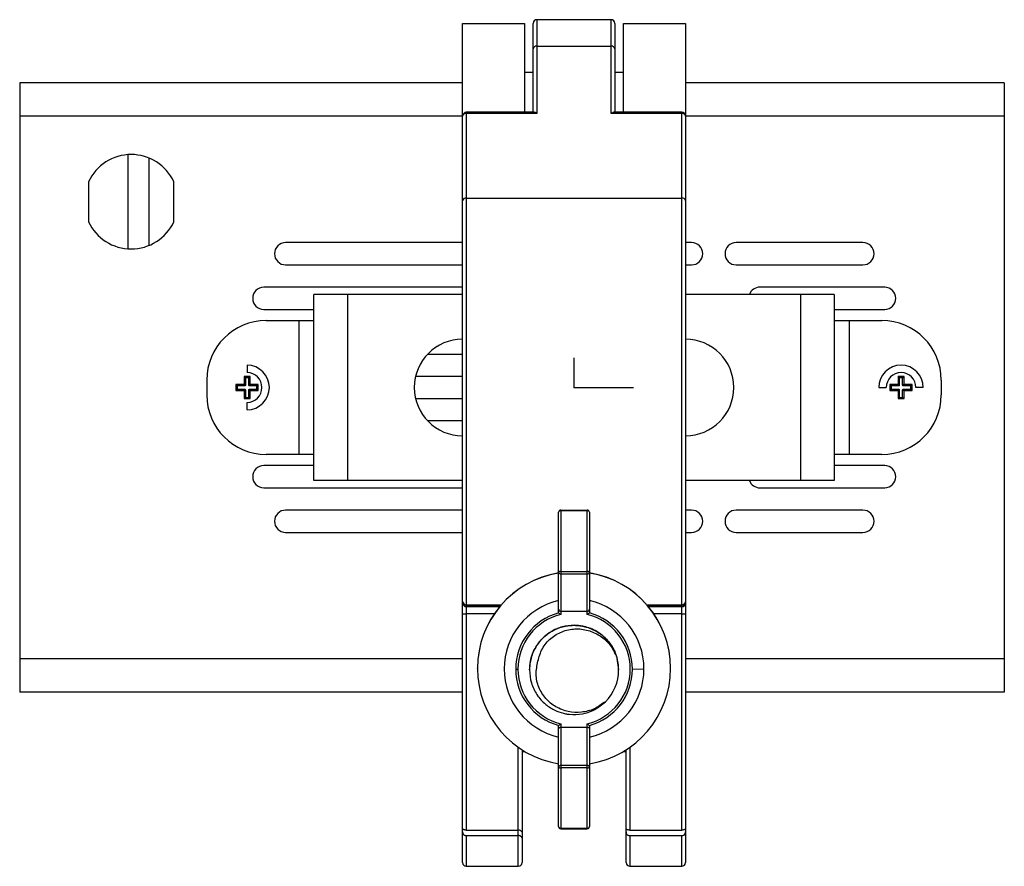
# Paper-space layout '_Top' of a CAD drawing. Header units: millimetres. Extents: x -50 to 195, y -328 to -209.
# Tile 1 of 5: x -50 to 83, y -328 to -214. Entities that reach past the tile are written whole.
import ezdxf

# ---------------------------------------------------------------- set-up
doc = ezdxf.new("R2010")
doc.units = ezdxf.units.MM
doc.header["$PDSIZE"] = -1

psp = doc.layouts.new('_Top')

# ---------------------------------------------------------------- linework, layer by layer
at = {"color": 7, "linetype": 'Continuous', "lineweight": 25}
for p, q in [((29.94, -214.17), (19.94, -214.17)), ((19.94, -214.17), (19.94, -226.79)), ((29.94, -226.79), (29.94, -214.17)), ((9.94, -327.6), (9.94, -214.67)), ((9.94, -214.67), (18.29, -214.67)), ((18.29, -214.67), (18.29, -226.64)), ((19.44, -226.64), (19.44, -214.67)), ((30.44, -214.67), (30.44, -226.64)), ((31.59, -214.67), (39.94, -214.67)), ((31.59, -226.64), (31.59, -214.67)), ((39.94, -214.67), (39.94, -327.6)), ((19.94, -217.74), (29.94, -217.74)), ((18.29, -221.24), (19.44, -221.24)), ((30.44, -221.24), (31.59, -221.24)), ((9.94, -222.67), (-49.66, -222.67)), ((-49.66, -222.67), (-49.66, -304.67)), ((82.84, -222.67), (39.94, -222.67)), ((82.84, -222.67), (82.84, -304.67)), ((9.94, -227.17), (-49.66, -227.17)), ((19.59, -226.64), (10.44, -226.64)), ((10.44, -226.64), (10.44, -323.24)), ((19.94, -226.79), (10.44, -226.79)), ((39.44, -226.79), (29.94, -226.79)), ((39.44, -226.64), (30.29, -226.64)), ((39.44, -323.24), (39.44, -226.64)), ((82.84, -227.17), (39.94, -227.17)), ((-35.05, -245.01), (-35.05, -232.34)), ((-32.23, -244.54), (-32.23, -232.81)), ((-40.41, -235.98), (-40.41, -241.37)), ((-28.91, -241.37), (-28.91, -235.98)), ((10.44, -238.17), (39.44, -238.17)), ((9.94, -244.17), (-13.88, -244.17)), ((40.76, -244.17), (39.94, -244.17)), ((63.81, -244.17), (46.76, -244.17)), ((-13.88, -247.17), (9.94, -247.17)), ((39.94, -247.17), (40.76, -247.17)), ((46.76, -247.17), (63.81, -247.17)), ((9.94, -250.17), (-16.81, -250.17)), ((66.74, -250.17), (49.94, -250.17)), ((9.94, -251.17), (-10.06, -251.17)), ((-10.06, -276.17), (-10.06, -251.17)), ((-5.56, -251.17), (-5.56, -276.17)), ((59.94, -251.17), (39.94, -251.17)), ((55.44, -276.17), (55.44, -251.17)), ((59.94, -251.17), (59.94, -276.17)), ((-16.81, -253.17), (-10.06, -253.17)), ((59.94, -253.17), (66.74, -253.17)), ((-16.49, -254.67), (-10.06, -254.67)), ((-12.06, -272.67), (-12.06, -254.67)), ((59.94, -254.67), (66.36, -254.67)), ((61.94, -254.67), (61.94, -272.67)), ((5.25, -259.17), (9.94, -259.17)), ((-19.06, -260.67), (-19.06, -261.67)), ((-18.66, -262.17), (-19.46, -262.17)), ((-19.46, -262.17), (-19.46, -263.17)), ((-19.29, -262.35), (-19.46, -262.17)), ((-18.84, -262.35), (-19.29, -262.35)), ((-19.29, -262.35), (-19.29, -263.35)), ((-18.84, -262.35), (-18.66, -262.17)), ((-18.84, -263.35), (-18.84, -262.35)), ((-18.66, -263.17), (-18.66, -262.17)), ((9.94, -262.17), (3.61, -262.17)), ((69.34, -262.17), (68.54, -262.17)), ((68.54, -262.17), (68.54, -263.17)), ((68.71, -262.35), (68.54, -262.17)), ((68.71, -262.35), (68.71, -263.35)), ((69.16, -262.35), (68.71, -262.35)), ((69.16, -262.35), (69.34, -262.17)), ((69.16, -263.35), (69.16, -262.35)), ((69.34, -263.17), (69.34, -262.17)), ((-24.49, -262.67), (-24.49, -264.67)), ((-19.56, -263.27), (-20.56, -263.27)), ((-20.56, -263.27), (-20.56, -264.07)), ((-20.39, -263.45), (-20.56, -263.27)), ((-19.38, -263.45), (-20.39, -263.45)), ((-20.39, -263.45), (-20.39, -263.9)), ((-19.38, -263.45), (-19.56, -263.27)), ((-19.46, -263.17), (-19.29, -263.35)), ((-18.84, -263.35), (-18.66, -263.17)), ((-18.56, -263.27), (-18.74, -263.45)), ((-17.74, -263.45), (-18.74, -263.45)), ((-17.56, -263.27), (-18.56, -263.27)), ((-17.74, -263.45), (-17.56, -263.27)), ((-17.74, -263.9), (-17.74, -263.45)), ((-17.56, -264.07), (-17.56, -263.27)), ((65.94, -263.67), (66.94, -263.67)), ((68.44, -263.27), (67.44, -263.27)), ((67.44, -263.27), (67.44, -264.07)), ((67.61, -263.45), (67.44, -263.27)), ((67.61, -263.45), (67.61, -263.9)), ((68.62, -263.45), (67.61, -263.45)), ((68.62, -263.45), (68.44, -263.27)), ((68.54, -263.17), (68.71, -263.35)), ((69.16, -263.35), (69.34, -263.17)), ((69.44, -263.27), (69.26, -263.45)), ((70.26, -263.45), (69.26, -263.45)), ((70.44, -263.27), (69.44, -263.27)), ((70.26, -263.45), (70.44, -263.27)), ((70.26, -263.9), (70.26, -263.45)), ((70.44, -264.07), (70.44, -263.27)), ((71.94, -263.67), (70.94, -263.67)), ((74.36, -262.67), (74.36, -264.67)), ((-20.39, -263.9), (-20.56, -264.07)), ((-20.56, -264.07), (-19.56, -264.07)), ((-20.39, -263.9), (-19.38, -263.9)), ((-19.56, -264.07), (-19.38, -263.9)), ((-19.29, -264), (-19.46, -264.17)), ((-19.46, -264.17), (-19.46, -265.17)), ((-19.29, -265), (-19.46, -265.17)), ((-19.29, -264), (-19.29, -265)), ((-19.29, -265), (-18.84, -265)), ((-18.84, -265), (-18.84, -264)), ((-18.66, -264.17), (-18.84, -264)), ((-18.84, -265), (-18.66, -265.17)), ((-18.74, -263.9), (-18.56, -264.07)), ((-18.74, -263.9), (-17.74, -263.9)), ((-18.66, -265.17), (-18.66, -264.17)), ((-18.56, -264.07), (-17.56, -264.07)), ((-17.74, -263.9), (-17.56, -264.07)), ((67.61, -263.9), (67.44, -264.07)), ((67.44, -264.07), (68.44, -264.07)), ((67.61, -263.9), (68.62, -263.9)), ((68.44, -264.07), (68.62, -263.9)), ((68.71, -264), (68.54, -264.17)), ((68.54, -264.17), (68.54, -265.17)), ((68.71, -265), (68.54, -265.17)), ((68.71, -264), (68.71, -265)), ((68.71, -265), (69.16, -265)), ((69.34, -264.17), (69.16, -264)), ((69.16, -265), (69.16, -264)), ((69.16, -265), (69.34, -265.17)), ((69.26, -263.9), (69.44, -264.07)), ((69.26, -263.9), (70.26, -263.9)), ((69.34, -265.17), (69.34, -264.17)), ((69.44, -264.07), (70.44, -264.07)), ((70.26, -263.9), (70.44, -264.07)), ((-19.46, -265.17), (-18.66, -265.17)), ((-19.06, -266.67), (-19.06, -265.67)), ((3.61, -265.17), (9.94, -265.17)), ((68.54, -265.17), (69.34, -265.17)), ((9.94, -268.17), (5.25, -268.17)), ((-10.06, -272.67), (-16.49, -272.67)), ((66.36, -272.67), (59.94, -272.67)), ((-10.06, -274.17), (-16.81, -274.17)), ((66.74, -274.17), (59.94, -274.17)), ((9.94, -276.17), (-10.06, -276.17)), ((59.94, -276.17), (39.94, -276.17)), ((-16.81, -277.17), (9.94, -277.17)), ((49.94, -277.17), (66.74, -277.17)), ((9.94, -280.17), (-13.88, -280.17)), ((22.86, -293.98), (22.86, -280.46)), ((23.16, -280.16), (23.16, -294.22)), ((23.16, -280.16), (26.71, -280.16)), ((26.71, -280.25), (23.16, -280.25)), ((26.71, -294.22), (26.71, -280.16)), ((27.01, -280.46), (27.01, -293.98)), ((40.76, -280.17), (39.94, -280.17)), ((63.81, -280.17), (46.76, -280.17)), ((-13.88, -283.17), (9.94, -283.17)), ((39.94, -283.17), (40.76, -283.17)), ((46.76, -283.17), (63.81, -283.17)), ((23.16, -288.43), (26.71, -288.43)), ((26.71, -288.77), (23.16, -288.77)), ((10.44, -292.9), (15.15, -292.9)), ((14.99, -293.09), (10.44, -293.09)), ((10.44, -293.16), (14.93, -293.16)), ((14.21, -294.12), (10.44, -294.12)), ((23.16, -293.77), (26.71, -293.77)), ((34.72, -292.9), (39.44, -292.9)), ((39.44, -293.09), (34.88, -293.09)), ((34.94, -293.16), (39.44, -293.16)), ((39.44, -294.12), (35.67, -294.12)), ((9.94, -300.17), (-49.66, -300.17)), ((30.65, -299.84), (30.94, -301.68)), ((82.84, -300.17), (39.94, -300.17)), ((11.94, -301.47), (11.94, -301.46)), ((18.94, -301.57), (18.94, -301.57)), ((18.94, -301.58), (18.94, -301.58)), ((18.94, -301.59), (18.94, -301.59)), ((18.94, -301.6), (18.94, -301.6)), ((18.94, -301.61), (18.94, -301.61)), ((18.94, -301.62), (18.94, -301.62)), ((18.94, -301.63), (18.94, -301.63)), ((18.94, -301.64), (18.94, -301.64)), ((18.94, -301.65), (18.94, -301.65)), ((18.94, -301.66), (18.94, -301.66)), ((18.94, -301.67), (18.94, -301.67)), ((18.94, -301.68), (18.94, -301.68)), ((30.94, -301.58), (30.94, -301.58)), ((30.94, -301.59), (30.94, -301.59)), ((30.94, -301.61), (30.94, -301.6)), ((30.94, -301.6), (30.94, -301.6)), ((30.94, -301.62), (30.94, -301.61)), ((30.94, -301.63), (30.94, -301.62)), ((30.94, -301.63), (30.94, -301.63)), ((30.94, -301.64), (30.94, -301.64)), ((30.94, -301.65), (30.94, -301.65)), ((30.94, -301.66), (30.94, -301.66)), ((30.94, -301.68), (30.94, -301.68)), ((32.79, -301.57), (34.35, -301.53)), ((37.94, -301.47), (37.94, -301.46)), ((9.94, -304.67), (-49.66, -304.67)), ((82.84, -304.67), (39.94, -304.67)), ((22.86, -322.76), (22.86, -309.16)), ((23.16, -308.92), (23.16, -323.06)), ((23.16, -309.37), (26.71, -309.37)), ((26.71, -323.06), (26.71, -308.92)), ((27.01, -309.16), (27.01, -322.76)), ((17.44, -328.1), (17.44, -312.09)), ((17.94, -312.42), (17.94, -327.6)), ((17.94, -312.67), (18.29, -312.67)), ((18.29, -312.67), (18.29, -312.64)), ((31.59, -312.64), (31.59, -312.67)), ((31.59, -312.67), (31.94, -312.67)), ((31.94, -327.6), (31.94, -312.42)), ((32.44, -312.09), (32.44, -323.24)), ((23.16, -314.51), (26.71, -314.51)), ((26.71, -314.85), (23.16, -314.85)), ((10.44, -323.24), (17.44, -323.24)), ((23.16, -322.97), (26.71, -322.97)), ((23.16, -323.06), (26.71, -323.06)), ((32.44, -323.24), (39.44, -323.24)), ((10.44, -323.97), (17.44, -323.97)), ((10.44, -323.97), (10.44, -328.1)), ((32.44, -323.97), (32.44, -328.1)), ((32.44, -323.97), (39.44, -323.97)), ((39.44, -328.1), (39.44, -323.97)), ((10.44, -328.1), (17.44, -328.1)), ((32.44, -328.1), (39.44, -328.1))]:
    psp.add_line(p, q, dxfattribs=at)
at = {"color": 7, "linetype": 'Continuous'}
for q in [(24.94, -259.66), (32.96, -263.67)]:
    psp.add_line((24.94, -263.67), q, dxfattribs=at)
at = {"color": 7, "linetype": 'Continuous', "lineweight": 25, "flags": 128}
for points in [[(23.16, -288.43), (23.1, -288.43), (23.05, -288.44), (23, -288.45), (22.95, -288.46), (22.91, -288.47), (22.89, -288.49), (22.87, -288.5), (22.86, -288.52)], [(27.01, -288.52), (27.01, -288.5), (26.99, -288.49), (26.96, -288.47), (26.93, -288.46), (26.88, -288.45), (26.83, -288.44), (26.77, -288.43), (26.71, -288.43)], [(22.86, -314.75), (22.87, -314.77), (22.89, -314.79), (22.91, -314.81), (22.95, -314.82), (23, -314.83), (23.05, -314.84), (23.1, -314.85), (23.16, -314.85)], [(26.71, -314.85), (26.77, -314.85), (26.83, -314.84), (26.88, -314.83), (26.93, -314.82), (26.96, -314.81), (26.99, -314.79), (27.01, -314.77), (27.01, -314.75)]]:
    psp.add_lwpolyline(points, dxfattribs=at)
at = {"color": 7, "linetype": 'Continuous', "lineweight": 25}
for centre, radius, start, end in [((19.94, -214.67), 0.5, 90, 180), ((29.94, -214.67), 0.5, 0, 90), ((19.87, -218.19), 0.446, 81.8361, 168.337), ((30, -218.19), 0.446, 11.663, 98.1639), ((10.44, -227.14), 0.5, 90, 180), ((10.37, -227.23), 0.446, 81.8361, 168.337), ((39.44, -227.14), 0.5, 0, 90), ((39.5, -227.23), 0.446, 11.663, 98.1639), ((-34.66, -238.67), 6.35, 25.1077, 154.8923), ((10.37, -238.61), 0.446, 81.8361, 168.337), ((39.5, -238.61), 0.446, 11.663, 98.1639), ((-34.66, -238.67), 6.35, 205.1077, 334.8923), ((-13.88, -245.67), 1.5, 90, 270), ((40.76, -245.67), 1.5, 270, 90), ((46.76, -245.67), 1.5, 90, 270), ((63.81, -245.67), 1.5, 270, 90), ((-16.81, -251.67), 1.5, 90, 270), ((49.94, -251.67), 1.5, 90, 160.5288), ((66.74, -251.67), 1.5, 270, 90), ((-16.49, -262.67), 8, 90, 180), ((66.36, -262.67), 8, 0, 90), ((9.94, -263.67), 6.5, 90, 270), ((39.94, -263.67), 6.5, 270, 90), ((-19.06, -263.67), 3, 270, 90), ((68.94, -263.67), 3, 0, 180), ((-19.06, -263.67), 2, 270, 90), ((68.94, -263.67), 2, 0, 180), ((-16.49, -264.67), 8, 180, 270), ((66.36, -264.67), 8, 270, 0), ((-16.81, -275.67), 1.5, 90, 270), ((66.74, -275.67), 1.5, 270, 90), ((49.94, -275.67), 1.5, 199.4712, 270), ((-13.88, -281.67), 1.5, 90, 270), ((23.16, -280.46), 0.3, 90, 180), ((23.13, -280.51), 0.268, 82.1209, 168.9304), ((26.71, -280.46), 0.3, 0, 90), ((26.75, -280.51), 0.268, 11.0696, 97.8791), ((40.76, -281.67), 1.5, 270, 90), ((46.76, -281.67), 1.5, 90, 270), ((63.81, -281.67), 1.5, 270, 90), ((24.94, -301.46), 13, 99.1841, 179.9996), ((24.94, -301.47), 13, 99.1841, 179.9996), ((23.14, -288.49), 0.277, 186.3606, 275.1887), ((26.74, -288.49), 0.277, 264.8113, 353.6394), ((24.94, -301.46), 13, 0.0004, 80.8159), ((24.94, -301.47), 13, 0.0004, 80.8159), ((10.4, -292.44), 0.46, 186.5383, 275.3055), ((10.44, -292.59), 0.499, 180.1094, 270.109), ((10.44, -292.66), 0.499, 180.1094, 270.109), ((24.94, -301.53), 9.41, 102.7324, 257.2676), ((24.94, -301.53), 9.41, 0.0003, 77.2675), ((39.48, -292.44), 0.46, 264.6945, 353.4617), ((39.44, -292.59), 0.499, 269.891, 359.8906), ((39.44, -292.66), 0.499, 269.891, 359.8906), ((10.31, -290.53), 3.6, 264.0133, 271.9891), ((24.94, -301.57), 7.85, 105.2595, 179.9997), ((24.94, -301.57), 7.85, 0.0003, 74.7405), ((39.56, -290.53), 3.6, 268.0109, 275.9867), ((24.94, -301.57), 7.56, 103.5752, 179.9997), ((24.94, -301.57), 7.56, 283.5751, 76.4249), ((24.94, -301.68), 6, 0, 17.8448), ((24.94, -301.47), 13, 180.0004, 260.8159), ((17.32, -280.4), 21.18, 269.352, 270.1425), ((24.94, -301.57), 7.85, 180.0003, 254.7405), ((24.94, -301.57), 7.56, 180.0003, 256.4248), ((24.94, -301.47), 13, 279.1841, 359.9996), ((24.94, -301.53), 9.41, 282.7325, 359.9997), ((24.94, -301.57), 7.85, 285.2595, 359.9997), ((24.94, -301.68), 6, 314.6241, 359.9999), ((23.14, -314.78), 0.276, 84.6346, 173.3698), ((26.74, -314.78), 0.276, 6.6302, 95.3654), ((23.13, -322.71), 0.269, 190.6784, 277.6852), ((23.16, -322.76), 0.3, 180.0004, 270.0004), ((26.75, -322.71), 0.269, 262.3148, 349.3216), ((26.71, -322.76), 0.3, 269.9996, 359.9996), ((10.44, -327.6), 0.5, 180, 270), ((17.44, -327.6), 0.5, 270, 0), ((32.44, -327.59), 0.499, 180.1094, 270.109), ((32.44, -327.6), 0.5, 180, 270), ((39.44, -327.6), 0.5, 270, 360)]:
    psp.add_arc(centre, radius, start, end, dxfattribs=at)
for points, knots in [([(19.94, -226.79), (19.87, -226.75), (19.74, -226.66), (19.63, -226.66), (19.59, -226.65)], [0, 0, 0, 0, 0.558869, 1, 1, 1, 1]), ([(30.29, -226.65), (30.28, -226.65), (30.22, -226.64), (30.1, -226.69), (29.99, -226.76), (29.94, -226.79)], [0, 0, 0, 0, 0.119597, 0.564597, 1, 1, 1, 1]), ([(-19.56, -263.27), (-19.55, -263.27), (-19.52, -263.27), (-19.48, -263.24), (-19.46, -263.21), (-19.46, -263.19), (-19.46, -263.17)], [0, 0, 0, 0, 0.271615, 0.561955, 0.788321, 1, 1, 1, 1]), ([(-19.29, -263.35), (-19.29, -263.37), (-19.29, -263.39), (-19.32, -263.43), (-19.35, -263.45), (-19.37, -263.45), (-19.38, -263.45)], [0, 0, 0, 0, 0.271615, 0.561955, 0.788321, 1, 1, 1, 1]), ([(-18.74, -263.45), (-18.75, -263.45), (-18.78, -263.44), (-18.82, -263.42), (-18.83, -263.38), (-18.84, -263.36), (-18.84, -263.35)], [0, 0, 0, 0, 0.271615, 0.561955, 0.788321, 1, 1, 1, 1]), ([(-18.66, -263.17), (-18.66, -263.19), (-18.66, -263.22), (-18.63, -263.25), (-18.6, -263.27), (-18.57, -263.27), (-18.56, -263.27)], [0, 0, 0, 0, 0.271615, 0.561955, 0.788321, 1, 1, 1, 1]), ([(68.44, -263.27), (68.45, -263.27), (68.48, -263.27), (68.52, -263.24), (68.54, -263.21), (68.54, -263.19), (68.54, -263.17)], [0, 0, 0, 0, 0.271615, 0.561955, 0.788321, 1, 1, 1, 1]), ([(68.71, -263.35), (68.71, -263.37), (68.71, -263.39), (68.68, -263.43), (68.65, -263.45), (68.63, -263.45), (68.62, -263.45)], [0, 0, 0, 0, 0.271615, 0.561955, 0.788321, 1, 1, 1, 1]), ([(69.26, -263.45), (69.25, -263.45), (69.22, -263.44), (69.18, -263.42), (69.17, -263.38), (69.16, -263.36), (69.16, -263.35)], [0, 0, 0, 0, 0.271615, 0.561955, 0.788321, 1, 1, 1, 1]), ([(69.34, -263.17), (69.34, -263.19), (69.34, -263.22), (69.37, -263.25), (69.4, -263.27), (69.43, -263.27), (69.44, -263.27)], [0, 0, 0, 0, 0.271615, 0.561955, 0.788321, 1, 1, 1, 1]), ([(-19.46, -264.17), (-19.46, -264.16), (-19.47, -264.13), (-19.49, -264.1), (-19.53, -264.08), (-19.55, -264.07), (-19.56, -264.07)], [0, 0, 0, 0, 0.271615, 0.561955, 0.788321, 1, 1, 1, 1]), ([(-19.38, -263.9), (-19.37, -263.9), (-19.34, -263.9), (-19.31, -263.93), (-19.29, -263.96), (-19.29, -263.98), (-19.29, -264)], [0, 0, 0, 0, 0.271615, 0.561955, 0.788321, 1, 1, 1, 1]), ([(-18.84, -264), (-18.84, -263.98), (-18.83, -263.95), (-18.81, -263.92), (-18.77, -263.9), (-18.75, -263.9), (-18.74, -263.9)], [0, 0, 0, 0, 0.271615, 0.561955, 0.788321, 1, 1, 1, 1]), ([(-18.56, -264.07), (-18.58, -264.08), (-18.61, -264.08), (-18.64, -264.11), (-18.66, -264.14), (-18.66, -264.16), (-18.66, -264.17)], [0, 0, 0, 0, 0.271615, 0.561955, 0.788321, 1, 1, 1, 1]), ([(68.54, -264.17), (68.54, -264.16), (68.53, -264.13), (68.51, -264.1), (68.47, -264.08), (68.45, -264.07), (68.44, -264.07)], [0, 0, 0, 0, 0.2716154, 0.5619551, 0.7883212, 1, 1, 1, 1]), ([(68.62, -263.9), (68.63, -263.9), (68.66, -263.9), (68.69, -263.93), (68.71, -263.96), (68.71, -263.98), (68.71, -264)], [0, 0, 0, 0, 0.271615, 0.561955, 0.788321, 1, 1, 1, 1]), ([(69.16, -264), (69.16, -263.98), (69.17, -263.95), (69.19, -263.92), (69.23, -263.9), (69.25, -263.9), (69.26, -263.9)], [0, 0, 0, 0, 0.271615, 0.561955, 0.788321, 1, 1, 1, 1]), ([(69.44, -264.07), (69.42, -264.08), (69.39, -264.08), (69.36, -264.11), (69.34, -264.14), (69.34, -264.16), (69.34, -264.17)], [0, 0, 0, 0, 0.271615, 0.561955, 0.788321, 1, 1, 1, 1]), ([(22.86, -293.52), (22.87, -293.55), (22.87, -293.61), (22.92, -293.68), (22.98, -293.73), (23.04, -293.75), (23.1, -293.77), (23.14, -293.77), (23.16, -293.77)], [0, 0, 0, 0, 0.249882, 0.499372, 0.639732, 0.768442, 0.88763, 1, 1, 1, 1]), ([(22.87, -293.99), (22.87, -293.99), (22.86, -293.99), (22.86, -293.98), (22.86, -293.98)], [0, 0, 0, 0, 0.559979, 1, 1, 1, 1]), ([(22.87, -293.99), (22.88, -294), (22.91, -294.02), (22.98, -294.08), (23.07, -294.15), (23.13, -294.19), (23.16, -294.22)], [0, 0, 0, 0, 0.231018, 0.499922, 0.709492, 1, 1, 1, 1]), ([(26.71, -293.77), (26.73, -293.77), (26.78, -293.77), (26.84, -293.75), (26.89, -293.73), (26.95, -293.68), (27, -293.61), (27.01, -293.55), (27.01, -293.52)], [0, 0, 0, 0, 0.1123594, 0.2315454, 0.360262, 0.5006359, 0.750278, 1, 1, 1, 1]), ([(26.71, -294.22), (26.75, -294.19), (26.81, -294.15), (26.9, -294.08), (26.97, -294.02), (26.99, -294), (27.01, -293.99)], [0, 0, 0, 0, 0.290473, 0.500079, 0.768966, 1, 1, 1, 1]), ([(27.01, -293.98), (27.01, -293.98), (27.01, -293.99), (27.01, -293.99), (27.01, -293.99)], [0, 0, 0, 0, 0.560023, 1, 1, 1, 1]), ([(30.53, -299.64), (30.52, -299.55), (30.45, -299.12), (30.17, -298.71), (29.74, -298.05), (29.03, -297.19), (28.06, -296.5), (27.35, -296.18), (27.24, -296.13), (27.19, -296.11), (27.09, -296.07), (26.73, -295.94), (26, -295.74), (24.8, -295.62), (23.62, -295.78), (22.5, -296.16), (21.58, -296.66), (20.37, -297.65), (19.69, -298.66), (19.39, -299.39), (19.38, -299.42), (19.34, -299.52), (19.21, -299.88), (19, -300.61), (18.96, -301.28), (18.94, -301.68)], [0, 0, 0, 0, 0.016226, 0.0781, 0.086475, 0.156859, 0.27751, 0.295125, 0.297114, 0.299418, 0.303587, 0.317519, 0.367724, 0.43786, 0.533975, 0.578569, 0.648846, 0.719348, 0.859331, 0.860013, 0.86119, 0.865029, 0.878644, 0.929588, 1, 1, 1, 1]), ([(18.94, -301.68), (19.02, -300.89), (19.12, -299.94), (19.58, -298.97), (19.76, -298.64), (19.88, -298.44), (19.95, -298.34), (19.98, -298.3), (20.04, -298.21), (20.26, -297.9), (20.65, -297.46), (21.15, -297.01), (21.63, -296.66), (22.1, -296.37), (22.51, -296.18), (22.83, -296.06), (23.2, -295.92), (23.75, -295.78), (24.38, -295.69), (25.04, -295.66), (25.69, -295.71), (26.47, -295.85), (27.17, -296.09), (27.86, -296.42), (28.53, -296.84), (29.15, -297.37), (29.72, -298.02), (30.15, -298.67), (30.47, -299.31), (30.6, -299.7), (30.65, -299.86)], [0, 0, 0, 0, 0.137773, 0.16657, 0.187712, 0.205066, 0.207021, 0.209315, 0.213431, 0.227127, 0.276339, 0.316681, 0.345787, 0.380353, 0.414919, 0.42534, 0.440405, 0.484439, 0.525136, 0.553573, 0.599854, 0.640979, 0.692313, 0.729941, 0.776168, 0.830985, 0.874565, 0.927712, 0.969554, 1, 1, 1, 1]), ([(20.08, -300.5), (20.24, -299.92), (20.55, -298.77), (21.74, -297.37), (23.29, -296.44), (25.06, -296.06), (26.86, -296.27), (28.49, -297.03), (29.85, -298.24), (30.38, -299.31), (30.65, -299.84)], [0, 0, 0, 0, 0.125262, 0.25021, 0.375265, 0.500215, 0.625265, 0.750186, 0.875186, 1, 1, 1, 1]), ([(29.15, -305.95), (28.67, -306.3), (27.7, -307), (25.94, -307.45), (24.15, -307.36), (22.46, -306.72), (21.06, -305.57), (20.12, -304.04), (19.71, -302.26), (19.96, -301.09), (20.08, -300.5)], [0, 0, 0, 0, 0.125089, 0.25019, 0.375153, 0.500183, 0.625107, 0.750082, 0.875113, 1, 1, 1, 1]), ([(18.94, -301.68), (18.99, -302.26), (19.09, -303.44), (19.88, -305.05), (21.02, -306.33), (22.03, -306.95), (22.94, -307.35), (23.55, -307.54), (24.13, -307.63), (24.88, -307.71), (25.99, -307.66), (27.11, -307.3), (28.17, -306.78), (28.7, -306.33), (29.15, -305.95)], [0, 0, 0, 0, 0.1249445, 0.2498538, 0.3746907, 0.4859604, 0.499552, 0.5876563, 0.6201741, 0.6246025, 0.7494679, 0.8525027, 0.8745886, 1, 1, 1, 1]), ([(22.86, -309.16), (22.86, -309.16), (22.86, -309.15), (22.87, -309.15), (22.87, -309.15)], [0, 0, 0, 0, 0.560023, 1, 1, 1, 1]), ([(22.86, -309.62), (22.87, -309.59), (22.87, -309.53), (22.92, -309.46), (22.98, -309.42), (23.04, -309.39), (23.1, -309.38), (23.14, -309.37), (23.16, -309.37)], [0, 0, 0, 0, 0.249883, 0.499375, 0.639906, 0.76866, 0.887789, 1, 1, 1, 1]), ([(22.87, -309.15), (22.88, -309.14), (22.91, -309.12), (22.98, -309.07), (23.07, -309), (23.13, -308.95), (23.16, -308.92)], [0, 0, 0, 0, 0.2320176, 0.4999117, 0.714266, 1, 1, 1, 1]), ([(26.71, -308.92), (26.75, -308.95), (26.81, -309), (26.9, -309.07), (26.97, -309.12), (26.99, -309.14), (27.01, -309.15)], [0, 0, 0, 0, 0.2857, 0.500089, 0.767966, 1, 1, 1, 1]), ([(26.71, -309.37), (26.73, -309.37), (26.78, -309.38), (26.84, -309.39), (26.89, -309.42), (26.95, -309.46), (27, -309.53), (27.01, -309.59), (27.01, -309.62)], [0, 0, 0, 0, 0.112201, 0.231328, 0.360088, 0.500633, 0.750277, 1, 1, 1, 1]), ([(27.01, -309.15), (27.01, -309.15), (27.01, -309.15), (27.01, -309.16), (27.01, -309.16)], [0, 0, 0, 0, 0.559979, 1, 1, 1, 1]), ([(10.44, -323.24), (10.39, -323.24), (10.29, -323.23), (10.16, -323.2), (10.04, -323.14), (9.95, -323.06), (9.94, -323), (9.94, -322.97)], [0, 0, 0, 0, 0.166884, 0.350031, 0.545339, 0.779004, 1, 1, 1, 1]), ([(17.94, -323.53), (17.93, -323.49), (17.91, -323.4), (17.78, -323.31), (17.61, -323.25), (17.49, -323.24), (17.44, -323.24)], [0, 0, 0, 0, 0.289453, 0.587921, 0.805841, 1, 1, 1, 1]), ([(32.44, -323.24), (32.39, -323.24), (32.29, -323.23), (32.16, -323.2), (32.04, -323.14), (31.95, -323.06), (31.94, -323), (31.94, -322.97)], [0, 0, 0, 0, 0.166884, 0.350031, 0.545339, 0.779004, 1, 1, 1, 1]), ([(39.94, -322.97), (39.93, -323.01), (39.91, -323.08), (39.78, -323.18), (39.61, -323.23), (39.49, -323.24), (39.44, -323.24)], [0, 0, 0, 0, 0.28424, 0.580904, 0.801365, 1, 1, 1, 1]), ([(9.94, -323.48), (9.95, -323.58), (9.95, -323.71), (10.08, -323.85), (10.16, -323.91), (10.27, -323.95), (10.36, -323.96), (10.41, -323.97), (10.44, -323.97)], [0, 0, 0, 0, 0.498082, 0.630758, 0.749054, 0.874724, 0.938588, 1, 1, 1, 1]), ([(17.94, -324.31), (17.93, -324.27), (17.92, -324.18), (17.82, -324.08), (17.72, -324.03), (17.63, -323.99), (17.54, -323.97), (17.47, -323.97), (17.44, -323.97)], [0, 0, 0, 0, 0.2656, 0.499237, 0.627658, 0.753629, 0.877569, 1, 1, 1, 1]), ([(31.94, -323.48), (31.95, -323.58), (31.95, -323.71), (32.08, -323.85), (32.16, -323.91), (32.27, -323.95), (32.36, -323.96), (32.41, -323.97), (32.44, -323.97)], [0, 0, 0, 0, 0.498082, 0.630758, 0.749054, 0.874724, 0.938588, 1, 1, 1, 1]), ([(39.44, -323.97), (39.46, -323.97), (39.51, -323.96), (39.61, -323.95), (39.71, -323.91), (39.8, -323.85), (39.92, -323.71), (39.93, -323.58), (39.94, -323.48)], [0, 0, 0, 0, 0.0612748, 0.1256126, 0.2511797, 0.3688548, 0.5017506, 1, 1, 1, 1])]:
    psp.add_open_spline(points, degree=3, knots=knots, dxfattribs=at)
at = {"color": 7, "linetype": 'Continuous'}
psp.add_point((24.94, -263.67), dxfattribs=at)

doc.saveas('drawing.dxf')
